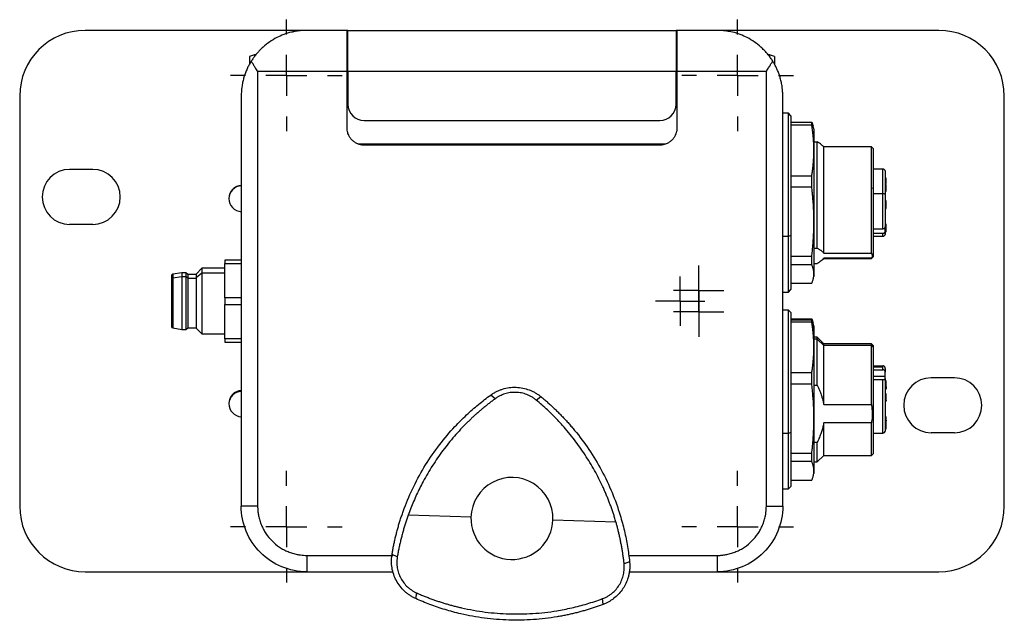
# Model space of a CAD drawing. Header units: inches. Extents: x 0.6 to 8.31, y 2.28 to 9.76.
# Tile 4 of 13: x 2.97 to 5.33, y 7.86 to 9.3. Entities that reach past the tile are written whole.
import ezdxf

# ---------------------------------------------------------------- set-up
doc = ezdxf.new("R2010")
doc.units = ezdxf.units.IN
doc.header["$MEASUREMENT"] = 0
doc.layers.add('SLD-0', color=179, linetype='Continuous')

# ---------------------------------------------------------------- blocks, each defined once
blk = doc.blocks.new('SW_CENTERMARKSYMBOL_0')
at = {"layer": 'SLD-0', "color": 0}
for p, q in [((0, 0.0492), (0, 0.0591)), ((0, 0), (0, 0.0492)), ((-0.0492, 0), (-0.0591, 0)), ((0, 0), (-0.0492, 0)), ((0, 0), (0, -0.0492)), ((0, 0), (0.0492, 0)), ((0.0492, 0), (0.0591, 0)), ((0, -0.0492), (0, -0.0591))]:
    blk.add_line(p, q, dxfattribs=at)
blk = doc.blocks.new('SW_CENTERMARKSYMBOL_1')
at = {"layer": 'SLD-0', "color": 0}
for p, q in [((0, 0.0492), (0, 0.0602)), ((0, 0), (0, 0.0492)), ((-0.0492, 0), (-0.0602, 0)), ((0, 0), (-0.0492, 0)), ((0, 0), (0, -0.0492)), ((0, 0), (0.0492, 0)), ((0.0492, 0), (0.0602, 0)), ((0, -0.0492), (0, -0.0602))]:
    blk.add_line(p, q, dxfattribs=at)
blk = doc.blocks.new('SW_CENTERMARKSYMBOL_2')
at = {"layer": 'SLD-0', "color": 0}
for p, q in [((0, 0.0492), (0, 0.0602)), ((0, 0), (0, 0.0492)), ((-0.0492, 0), (-0.0602, 0)), ((0, 0), (-0.0492, 0)), ((0, 0), (0, -0.0492)), ((0, 0), (0.0492, 0)), ((0.0492, 0), (0.0602, 0)), ((0, -0.0492), (0, -0.0602))]:
    blk.add_line(p, q, dxfattribs=at)
blk = doc.blocks.new('SW_CENTERMARKSYMBOL_3')
at = {"layer": 'SLD-0', "color": 0}
for p, q in [((0, 0.0984), (0, 0.1339)), ((0, 0), (0, 0.0492)), ((-0.0984, 0), (-0.1339, 0)), ((0, 0), (-0.0492, 0)), ((0, 0), (0, -0.0492)), ((0, 0), (0.0492, 0)), ((0.0984, 0), (0.1339, 0)), ((0, -0.0984), (0, -0.1339))]:
    blk.add_line(p, q, dxfattribs=at)
blk = doc.blocks.new('SW_CENTERMARKSYMBOL_4')
at = {"layer": 'SLD-0', "color": 0}
for p, q in [((0, 0.0984), (0, 0.1339)), ((0, 0), (0, 0.0492)), ((-0.0984, 0), (-0.1339, 0)), ((0, 0), (-0.0492, 0)), ((0, 0), (0, -0.0492)), ((0, 0), (0.0492, 0)), ((0.0984, 0), (0.1339, 0)), ((0, -0.0984), (0, -0.1339))]:
    blk.add_line(p, q, dxfattribs=at)
blk = doc.blocks.new('SW_CENTERMARKSYMBOL_5')
at = {"layer": 'SLD-0', "color": 0}
for p, q in [((0, 0.0984), (0, 0.1339)), ((0, 0), (0, 0.0492)), ((-0.0984, 0), (-0.1339, 0)), ((0, 0), (-0.0492, 0)), ((0, 0), (0, -0.0492)), ((0, 0), (0.0492, 0)), ((0.0984, 0), (0.1339, 0)), ((0, -0.0984), (0, -0.1339))]:
    blk.add_line(p, q, dxfattribs=at)
blk = doc.blocks.new('SW_CENTERMARKSYMBOL_6')
at = {"layer": 'SLD-0', "color": 0}
for p, q in [((0, 0.0984), (0, 0.1339)), ((0, 0), (0, 0.0492)), ((-0.0984, 0), (-0.1339, 0)), ((0, 0), (-0.0492, 0)), ((0, 0), (0, -0.0492)), ((0, 0), (0.0492, 0)), ((0.0984, 0), (0.1339, 0)), ((0, -0.0984), (0, -0.1339))]:
    blk.add_line(p, q, dxfattribs=at)

msp = doc.modelspace()

# ---------------------------------------------------------------- linework, layer by layer
at = {"color": 7, "linetype": 'Continuous', "lineweight": 25}
for p, q in [((3.6597, 9.274), (3.1294, 9.274)), ((3.7574, 9.274), (3.6609, 9.274)), ((3.7593, 9.274), (3.7586, 9.274)), ((3.7593, 9.274), (4.5467, 9.274)), ((3.7593, 9.1756), (3.7593, 9.274)), ((4.5467, 9.274), (4.5467, 9.1756)), ((4.5475, 9.274), (4.5467, 9.274)), ((4.6452, 9.274), (4.5487, 9.274)), ((5.1767, 9.274), (4.6464, 9.274)), ((3.5355, 9.215), (3.5231, 9.2116)), ((3.5382, 9.215), (3.5355, 9.215)), ((3.5355, 9.215), (3.5355, 9.2118)), ((3.7593, 9.215), (3.7574, 9.215)), ((4.5487, 9.215), (4.5467, 9.215)), ((4.7706, 9.215), (4.7679, 9.215)), ((4.783, 9.2116), (4.7706, 9.215)), ((4.7706, 9.215), (4.7706, 9.212)), ((3.5231, 9.2116), (3.5231, 9.1928)), ((4.783, 9.2116), (4.783, 9.1928)), ((3.7574, 9.1756), (3.5428, 9.1756)), ((3.5428, 9.1756), (3.5428, 8.1323)), ((3.7574, 9.0398), (3.7574, 9.1756)), ((3.7574, 9.1756), (3.7593, 9.1756)), ((4.5467, 9.1756), (3.7593, 9.1756)), ((3.7593, 9.1756), (3.7593, 9.0969)), ((4.5467, 9.1762), (4.5487, 9.1762)), ((4.5467, 9.0969), (4.5467, 9.1756)), ((4.5487, 9.1756), (4.5487, 9.0398)), ((4.7633, 9.1756), (4.5487, 9.1756)), ((4.7633, 8.1323), (4.7633, 9.1756)), ((3.7574, 9.1362), (3.7593, 9.1362)), ((4.5467, 9.1362), (4.5487, 9.1362)), ((2.9719, 9.1165), (2.9719, 8.1323)), ((3.5034, 9.1165), (3.5034, 8.1323)), ((4.8026, 8.1323), (4.8026, 9.1165)), ((5.3341, 8.1323), (5.3341, 9.1165)), ((4.8164, 9.0752), (4.8026, 9.0752)), ((4.8223, 9.0693), (4.8164, 9.0752)), ((4.8164, 8.7791), (4.8164, 9.0752)), ((3.7987, 9.0575), (4.5074, 9.0575)), ((4.8223, 9.0693), (4.8223, 8.7814)), ((4.8223, 9.054), (4.8722, 9.054)), ((4.8722, 9.0466), (4.8722, 9.054)), ((4.8722, 9.054), (4.8756, 9.044)), ((4.8722, 9.0466), (4.8223, 9.0466)), ((4.8774, 9.0378), (4.8758, 9.0441)), ((4.8774, 9.0378), (4.8774, 8.9859)), ((3.7839, 9.0014), (4.5222, 9.0014)), ((4.8774, 9.0063), (4.8853, 9.0063)), ((4.8853, 8.7515), (4.8853, 9.0063)), ((4.5074, 8.9984), (3.7987, 8.9984)), ((4.8774, 8.9859), (4.8774, 8.8148)), ((4.9011, 8.9945), (4.8981, 8.9974)), ((5.0152, 8.9945), (4.9011, 8.9945)), ((4.9011, 8.7392), (4.9011, 8.9945)), ((5.0192, 8.9906), (5.0152, 8.9945)), ((5.0152, 8.8953), (5.0152, 8.9945)), ((5.0192, 8.9906), (5.0192, 8.8943)), ((3.1473, 8.9404), (3.0918, 8.9404)), ((5.0428, 8.9413), (5.0192, 8.9413)), ((5.0428, 8.8815), (5.0428, 8.9413)), ((5.0487, 8.9354), (5.0487, 8.88)), ((4.8223, 8.9252), (4.8722, 8.9252)), ((4.8722, 8.8977), (4.8722, 8.9252)), ((5.0487, 8.9062), (5.0507, 8.9062)), ((4.8722, 8.8977), (4.8223, 8.8977)), ((5.0152, 8.7392), (5.0152, 8.8953)), ((5.0192, 8.8943), (5.0152, 8.8953)), ((5.0192, 8.8943), (5.0192, 8.7307)), ((5.0507, 8.9042), (5.0487, 8.9042)), ((5.0507, 8.9042), (5.0487, 8.9042)), ((5.0507, 8.9001), (5.0487, 8.9001)), ((5.0487, 8.8972), (5.0507, 8.8972)), ((5.0487, 8.8953), (5.0507, 8.8953)), ((5.0507, 8.8891), (5.0487, 8.8891)), ((5.0487, 8.8882), (5.0507, 8.8882)), ((5.0507, 8.8891), (5.0507, 8.8953)), ((5.0428, 8.8815), (5.0192, 8.8815)), ((5.0428, 8.7975), (5.0428, 8.8815)), ((5.0487, 8.88), (5.0487, 8.8026)), ((5.0507, 8.865), (5.0487, 8.865)), ((5.0507, 8.8533), (5.0487, 8.8533)), ((5.0487, 8.8464), (5.0507, 8.8464)), ((4.8774, 8.8148), (4.8774, 8.6895)), ((3.1473, 8.8085), (3.0918, 8.8085)), ((5.0192, 8.7975), (5.0428, 8.7975)), ((5.0507, 8.8093), (5.0487, 8.8093)), ((5.0487, 8.8045), (5.0505, 8.8052)), ((5.0487, 8.8001), (5.0487, 8.8026)), ((5.0487, 8.7923), (5.0487, 8.8001)), ((5.0507, 8.7956), (5.0487, 8.7956)), ((5.0487, 8.7923), (5.0487, 8.7858)), ((5.0507, 8.7904), (5.0487, 8.7904)), ((5.0507, 8.7956), (5.0507, 8.8052)), ((4.8164, 8.7791), (4.8026, 8.7791)), ((4.8223, 8.7814), (4.8164, 8.7791)), ((4.8164, 8.6461), (4.8164, 8.7791)), ((4.8223, 8.7814), (4.8223, 8.652)), ((5.0192, 8.7872), (5.0428, 8.7872)), ((5.0192, 8.7799), (5.0428, 8.7799)), ((5.0428, 8.7799), (5.0428, 8.7872)), ((4.8774, 8.7515), (4.8853, 8.7515)), ((3.5034, 8.7228), (3.4641, 8.7228)), ((3.4641, 8.7228), (3.4641, 8.7147)), ((4.8223, 8.7319), (4.8722, 8.7319)), ((4.8722, 8.7117), (4.8722, 8.7319)), ((4.8981, 8.7238), (4.9011, 8.7268)), ((4.9011, 8.7392), (5.0152, 8.7392)), ((5.0152, 8.7273), (4.9011, 8.7273)), ((4.9011, 8.7268), (4.9011, 8.7273)), ((4.9011, 8.7268), (5.0152, 8.7268)), ((5.0152, 8.7268), (5.0192, 8.7307)), ((5.0152, 8.7268), (5.0152, 8.7273)), ((3.4091, 8.7032), (3.3954, 8.6894)), ((3.4641, 8.7032), (3.4091, 8.7032)), ((3.4091, 8.7032), (3.4091, 8.6926)), ((3.4641, 8.7147), (3.5034, 8.7147)), ((3.4641, 8.6326), (3.4641, 8.7147)), ((4.8722, 8.7117), (4.8223, 8.7117)), ((4.8774, 8.715), (4.8853, 8.715)), ((3.3361, 8.6851), (3.3361, 8.6769)), ((3.3361, 8.6769), (3.3361, 8.5638)), ((3.3607, 8.6923), (3.3394, 8.6889)), ((3.3394, 8.6889), (3.3394, 8.6803)), ((3.3394, 8.6803), (3.3607, 8.6832)), ((3.3394, 8.6803), (3.3394, 8.5599)), ((3.3706, 8.6923), (3.3607, 8.6923)), ((3.3607, 8.6923), (3.3607, 8.6832)), ((3.3607, 8.6832), (3.3706, 8.6832)), ((3.3607, 8.6832), (3.3607, 8.5565)), ((3.3755, 8.6884), (3.3706, 8.6923)), ((3.3706, 8.6923), (3.3706, 8.6832)), ((3.3706, 8.6832), (3.3706, 8.5565)), ((3.3755, 8.6798), (3.3706, 8.6832)), ((3.3952, 8.6884), (3.3755, 8.6884)), ((3.3755, 8.6884), (3.3755, 8.6798)), ((3.3755, 8.6798), (3.3755, 8.5604)), ((3.3755, 8.6798), (3.3952, 8.6798)), ((3.3954, 8.6894), (3.3952, 8.6894)), ((3.3952, 8.6894), (3.3952, 8.6807)), ((3.3952, 8.6807), (3.3954, 8.6807)), ((3.3952, 8.6807), (3.3952, 8.5595)), ((3.3954, 8.6807), (3.4091, 8.6926)), ((3.3954, 8.6894), (3.3954, 8.6807)), ((3.3954, 8.6807), (3.3954, 8.5595)), ((3.4091, 8.6926), (3.4091, 8.5457)), ((3.4091, 8.6926), (3.4641, 8.6926)), ((4.8758, 8.6772), (4.8774, 8.6835)), ((4.8774, 8.6895), (4.8774, 8.6835)), ((4.8026, 8.6461), (4.8164, 8.6461)), ((4.8164, 8.6461), (4.8223, 8.652)), ((4.8223, 8.6673), (4.8722, 8.6673)), ((3.5034, 8.6326), (3.4641, 8.6326)), ((3.4641, 8.6326), (3.4641, 8.6163)), ((3.4641, 8.6163), (3.5034, 8.6163)), ((3.4641, 8.5341), (3.4641, 8.6163)), ((4.8164, 8.6028), (4.8026, 8.6028)), ((4.8223, 8.5969), (4.8164, 8.6028)), ((4.8164, 8.3067), (4.8164, 8.6028)), ((4.8223, 8.5969), (4.8223, 8.3089)), ((4.8223, 8.5815), (4.8722, 8.5815)), ((4.8722, 8.5783), (4.8223, 8.5783)), ((4.8722, 8.5783), (4.8722, 8.5815)), ((4.8722, 8.5815), (4.8756, 8.5716)), ((4.8722, 8.5741), (4.8722, 8.5783)), ((4.8774, 8.5593), (4.8722, 8.5783)), ((3.3394, 8.5599), (3.3607, 8.5565)), ((3.3607, 8.5565), (3.3706, 8.5565)), ((3.3706, 8.5565), (3.3755, 8.5604)), ((3.3755, 8.5604), (3.3952, 8.5604)), ((3.3952, 8.5595), (3.3954, 8.5595)), ((3.3954, 8.5595), (3.4091, 8.5457)), ((4.8722, 8.5741), (4.8223, 8.5741)), ((4.8774, 8.5654), (4.8758, 8.5716)), ((4.8774, 8.5654), (4.8774, 8.5593)), ((4.8774, 8.5593), (4.8774, 8.5135)), ((3.4091, 8.5457), (3.4641, 8.5457)), ((3.5034, 8.5341), (3.4641, 8.5341)), ((3.4641, 8.5341), (3.4641, 8.526)), ((4.8853, 8.5378), (4.8774, 8.5378)), ((4.8853, 8.5327), (4.8774, 8.5327)), ((4.9011, 8.5221), (4.8853, 8.5378)), ((4.8853, 8.5327), (4.8853, 8.5378)), ((4.8853, 8.4223), (4.8853, 8.5327)), ((4.9011, 8.5175), (4.8853, 8.5327)), ((3.4641, 8.526), (3.5034, 8.526)), ((4.8774, 8.5135), (4.8774, 8.3423)), ((5.0152, 8.5221), (4.9011, 8.5221)), ((4.9011, 8.5175), (4.9011, 8.5221)), ((4.9011, 8.3762), (4.9011, 8.5175)), ((5.0152, 8.5175), (4.9011, 8.5175)), ((5.0192, 8.5181), (5.0152, 8.5221)), ((5.0152, 8.5175), (5.0152, 8.5221)), ((5.0152, 8.3762), (5.0152, 8.5175)), ((5.0192, 8.5137), (5.0152, 8.5175)), ((5.0192, 8.5181), (5.0192, 8.5137)), ((5.0192, 8.5137), (5.0192, 8.2583)), ((5.0192, 8.4688), (5.0428, 8.4688)), ((5.0428, 8.4662), (5.0192, 8.4662)), ((5.0192, 8.4597), (5.0428, 8.4597)), ((5.0428, 8.4662), (5.0428, 8.4688)), ((5.0428, 8.4597), (5.0428, 8.4662)), ((5.0487, 8.463), (5.0487, 8.4538)), ((4.8223, 8.4528), (4.8722, 8.4528)), ((4.8722, 8.4252), (4.8722, 8.4528)), ((5.0192, 8.4445), (5.0487, 8.4445)), ((5.0192, 8.436), (5.0428, 8.436)), ((5.0428, 8.3075), (5.0428, 8.436)), ((5.0487, 8.4445), (5.0487, 8.4538)), ((5.0487, 8.4386), (5.0487, 8.4445)), ((5.0487, 8.4386), (5.0487, 8.3134)), ((5.0507, 8.4332), (5.0487, 8.4332)), ((5.2143, 8.4404), (5.1587, 8.4404)), ((4.8722, 8.4252), (4.8223, 8.4252)), ((4.8774, 8.4223), (4.8853, 8.4223)), ((5.0507, 8.4319), (5.0487, 8.4319)), ((5.0487, 8.4302), (5.0507, 8.4302)), ((5.0507, 8.4257), (5.0487, 8.4257)), ((5.0507, 8.4193), (5.0487, 8.4193)), ((5.0507, 8.4193), (5.0507, 8.4257)), ((5.0507, 8.4193), (5.0507, 8.4134)), ((4.1125, 8.39), (4.102, 8.399)), ((4.2111, 8.3869), (4.2221, 8.3953)), ((5.0507, 8.4019), (5.0487, 8.4019)), ((5.0507, 8.4005), (5.0487, 8.4005)), ((5.0487, 8.3986), (5.0507, 8.3986)), ((5.0507, 8.3861), (5.0487, 8.3861)), ((5.0507, 8.4005), (5.0507, 8.4019)), ((5.0507, 8.3861), (5.0507, 8.3986)), ((5.0507, 8.3861), (5.0507, 8.3846)), ((4.9011, 8.3762), (5.0152, 8.3762)), ((5.0487, 8.3854), (5.0507, 8.3854)), ((4.8774, 8.3423), (4.8774, 8.2171)), ((5.0507, 8.3464), (5.0487, 8.3464)), ((5.0152, 8.332), (4.9011, 8.332)), ((4.9011, 8.2543), (4.9011, 8.332)), ((5.0152, 8.2543), (5.0152, 8.332)), ((5.0507, 8.3372), (5.0487, 8.3372)), ((5.0507, 8.3367), (5.0487, 8.3367)), ((5.0507, 8.3364), (5.0487, 8.3364)), ((5.0507, 8.3264), (5.0487, 8.3264)), ((5.0507, 8.3249), (5.0487, 8.3249)), ((5.0507, 8.3219), (5.0487, 8.3219)), ((5.0487, 8.3179), (5.0507, 8.3179)), ((5.0507, 8.3264), (5.0507, 8.3364)), ((5.0507, 8.3219), (5.0507, 8.3249)), ((4.8164, 8.3067), (4.8026, 8.3067)), ((4.8223, 8.3089), (4.8164, 8.3067)), ((4.8164, 8.1736), (4.8164, 8.3067)), ((4.8223, 8.3089), (4.8223, 8.1795)), ((5.0192, 8.3075), (5.0428, 8.3075)), ((5.2143, 8.3085), (5.1587, 8.3085)), ((4.8774, 8.2858), (4.8853, 8.2858)), ((4.8853, 8.2386), (4.8853, 8.2858)), ((4.8223, 8.2595), (4.8722, 8.2595)), ((4.8722, 8.2393), (4.8722, 8.2595)), ((4.8853, 8.2386), (4.9011, 8.2543)), ((4.9011, 8.2543), (5.0152, 8.2543)), ((5.0152, 8.2543), (5.0192, 8.2583)), ((4.8722, 8.2393), (4.8223, 8.2393)), ((4.8774, 8.2386), (4.8853, 8.2386)), ((4.8758, 8.2047), (4.8774, 8.211)), ((4.8774, 8.2171), (4.8774, 8.211)), ((4.8026, 8.1736), (4.8164, 8.1736)), ((4.8164, 8.1736), (4.8223, 8.1795)), ((4.8223, 8.1949), (4.8722, 8.1949)), ((4.0547, 8.1058), (3.9039, 8.1104)), ((4.2514, 8.0997), (4.4021, 8.0951)), ((3.6609, 8.0142), (3.8671, 8.0142)), ((3.8779, 8.0109), (3.8652, 8.0163)), ((4.4328, 8.0142), (4.6452, 8.0142)), ((4.4351, 7.9988), (4.422, 7.9943)), ((3.1294, 7.9748), (3.6597, 7.9748)), ((3.6609, 7.9748), (3.8676, 7.9748)), ((4.4336, 7.9748), (4.6452, 7.9748)), ((4.6464, 7.9748), (5.1767, 7.9748)), ((3.922, 7.9105), (3.9246, 7.9241)), ((4.3719, 7.8967), (4.3701, 7.9104))]:
    msp.add_line(p, q, dxfattribs=at)
for centre, radius, start, end in [((3.1294, 9.1165), 0.1575, 90, 180), ((5.1767, 9.1165), 0.1575, 0, 90), ((3.7987, 9.0969), 0.0394, 180, 270), ((4.5074, 9.0969), 0.0394, 270, 0), ((3.0918, 8.8744), 0.0659, 90, 270), ((3.1473, 8.8744), 0.0659, 270, 90), ((5.0428, 8.9354), 0.00591, 0, 90), ((3.5055, 8.8705), 0.0316, 93.6952, 180), ((3.5049, 8.8701), 0.031, 92.7896, 179.212), ((3.5055, 8.8705), 0.0316, 180, 266.3048), ((5.0442, 8.8747), 0.00699, 49.6108, 101.3688), ((5.0428, 8.7858), 0.00591, 270, 0), ((3.34, 8.6851), 0.00392, 99.0903, 180), ((3.3397, 8.6767), 0.00358, 94.4634, 176.4238), ((3.34, 8.5638), 0.00392, 180, 260.9097), ((5.1587, 8.3744), 0.0659, 90, 270), ((5.2143, 8.3744), 0.0659, 270, 90), ((3.5055, 8.3784), 0.0316, 93.6952, 180), ((3.5043, 8.3773), 0.0304, 91.5681, 178.0711), ((3.5055, 8.3784), 0.0316, 180, 266.3048), ((5.0428, 8.3134), 0.00591, 270, 360), ((4.153, 8.1028), 0.0984, 358.2432, 178.2432), ((3.1294, 8.1323), 0.1575, 180, 270), ((5.1767, 8.1323), 0.1575, 270, 0), ((4.153, 8.1028), 0.0984, 178.2432, 358.2432)]:
    msp.add_arc(centre, radius, start, end, dxfattribs=at)
for points, knots in [([(3.6609, 9.274), (3.6591, 9.274), (3.6557, 9.274), (3.6507, 9.2737), (3.6461, 9.2733), (3.6417, 9.2729), (3.6376, 9.2723), (3.6339, 9.2717), (3.6305, 9.2711), (3.6273, 9.2704), (3.6189, 9.2685), (3.606, 9.2645), (3.5881, 9.2566), (3.5714, 9.2466), (3.5583, 9.2363), (3.5491, 9.2276), (3.543, 9.221), (3.5373, 9.2142), (3.5321, 9.2073), (3.529, 9.2025), (3.5275, 9.2002)], [0, 0, 0, 0, 0.036122, 0.07015, 0.102085, 0.131926, 0.159674, 0.185328, 0.20889, 0.230357, 0.249732, 0.383136, 0.499769, 0.631193, 0.749527, 0.803355, 0.85525, 0.905276, 0.9535, 1, 1, 1, 1]), ([(3.7574, 9.1756), (3.7574, 9.1885), (3.7574, 9.2014), (3.7574, 9.2252), (3.7574, 9.2361), (3.7574, 9.2543), (3.7574, 9.2616), (3.7574, 9.2715), (3.7574, 9.274), (3.7574, 9.274)], [0, 0, 0, 0, 0.25, 0.25, 0.5, 0.5, 0.75, 0.75, 1, 1, 1, 1]), ([(4.5487, 9.274), (4.5487, 9.274), (4.5487, 9.2715), (4.5487, 9.2616), (4.5487, 9.2543), (4.5487, 9.2361), (4.5487, 9.2252), (4.5487, 9.2014), (4.5487, 9.1885), (4.5487, 9.1756)], [0, 0, 0, 0, 0.25, 0.25, 0.5, 0.5, 0.75, 0.75, 1, 1, 1, 1]), ([(4.7786, 9.2002), (4.7778, 9.2015), (4.7761, 9.2041), (4.7734, 9.208), (4.7706, 9.2119), (4.7676, 9.2157), (4.7644, 9.2194), (4.7611, 9.2231), (4.7577, 9.2267), (4.7541, 9.2303), (4.7468, 9.2371), (4.7347, 9.2466), (4.718, 9.2566), (4.7001, 9.2645), (4.6859, 9.2689), (4.6744, 9.2713), (4.666, 9.2727), (4.6561, 9.2738), (4.649, 9.2739), (4.6452, 9.274)], [0, 0, 0, 0, 0.025629, 0.051778, 0.078463, 0.105696, 0.13349, 0.161857, 0.190808, 0.220354, 0.250504, 0.368831, 0.500258, 0.616884, 0.75029, 0.796822, 0.85395, 0.921677, 1, 1, 1, 1]), ([(3.5275, 9.2002), (3.5267, 9.1989), (3.5251, 9.1964), (3.5229, 9.1924), (3.5207, 9.1883), (3.5185, 9.1839), (3.5165, 9.1793), (3.5145, 9.1745), (3.5126, 9.1695), (3.5108, 9.1643), (3.5088, 9.1575), (3.5066, 9.1487), (3.5049, 9.1387), (3.5037, 9.1278), (3.5035, 9.1207), (3.5034, 9.1165)], [0, 0, 0, 0, 0.047057, 0.096244, 0.147571, 0.201048, 0.256682, 0.314482, 0.374454, 0.436603, 0.500934, 0.617704, 0.750145, 0.854014, 1, 1, 1, 1]), ([(3.5428, 9.1756), (3.5418, 9.1771), (3.54, 9.18), (3.5373, 9.1842), (3.5349, 9.1881), (3.5327, 9.1916), (3.5308, 9.1948), (3.529, 9.1976), (3.528, 9.1993), (3.5275, 9.2002)], [0, 0, 0, 0, 0.184839, 0.355683, 0.512532, 0.655388, 0.78425, 0.899121, 1, 1, 1, 1]), ([(4.7633, 9.1756), (4.7642, 9.1771), (4.7661, 9.18), (4.7687, 9.1843), (4.7712, 9.1881), (4.7733, 9.1916), (4.7753, 9.1948), (4.777, 9.1976), (4.7781, 9.1993), (4.7786, 9.2002)], [0, 0, 0, 0, 0.184815, 0.355642, 0.512481, 0.655334, 0.784203, 0.89909, 1, 1, 1, 1]), ([(4.8026, 9.1165), (4.8026, 9.1183), (4.8026, 9.1218), (4.8023, 9.1266), (4.802, 9.1309), (4.8016, 9.1346), (4.8009, 9.1406), (4.7995, 9.1487), (4.7969, 9.1589), (4.794, 9.1684), (4.7905, 9.1773), (4.7868, 9.1855), (4.7829, 9.1931), (4.78, 9.1979), (4.7786, 9.2002)], [0, 0, 0, 0, 0.06346, 0.120181, 0.170162, 0.213403, 0.249905, 0.382338, 0.49912, 0.613331, 0.720486, 0.820619, 0.913772, 1, 1, 1, 1]), ([(3.7987, 8.9984), (3.7978, 8.9984), (3.796, 8.9985), (3.7933, 8.9988), (3.7906, 8.9992), (3.788, 8.9998), (3.7854, 9.0006), (3.7812, 9.0022), (3.7756, 9.0052), (3.7693, 9.0104), (3.7641, 9.0166), (3.7607, 9.0231), (3.7587, 9.029), (3.7576, 9.0344), (3.7574, 9.038), (3.7574, 9.0398)], [0, 0, 0, 0, 0.0419793, 0.0836073, 0.1250632, 0.1665286, 0.2081848, 0.2502108, 0.3750532, 0.5000651, 0.6249075, 0.7499193, 0.8334843, 0.9163602, 1, 1, 1, 1]), ([(4.5487, 9.0398), (4.5487, 9.0389), (4.5487, 9.0371), (4.5484, 9.0344), (4.548, 9.0317), (4.5473, 9.0291), (4.5465, 9.0265), (4.545, 9.0223), (4.542, 9.0166), (4.5368, 9.0104), (4.5305, 9.0052), (4.5241, 9.0018), (4.5181, 8.9997), (4.5128, 8.9986), (4.5092, 8.9985), (4.5074, 8.9984)], [0, 0, 0, 0, 0.041979, 0.083607, 0.125063, 0.166529, 0.208185, 0.250211, 0.375053, 0.500065, 0.624908, 0.749919, 0.833484, 0.91636, 1, 1, 1, 1]), ([(4.8774, 8.9859), (4.8774, 8.9883), (4.8774, 8.9932), (4.8771, 9.0005), (4.8767, 9.0079), (4.8762, 9.0155), (4.8754, 9.0231), (4.8745, 9.0309), (4.8734, 9.0387), (4.8726, 9.0439), (4.8722, 9.0466)], [0, 0, 0, 0, 0.118957, 0.239585, 0.361913, 0.48597, 0.611782, 0.739374, 0.868772, 1, 1, 1, 1]), ([(4.8979, 8.9972), (4.897, 8.9982), (4.8941, 9.0014), (4.8889, 9.0043), (4.8853, 9.0063)], [0, 0, 0, 0, 0.326908, 1, 1, 1, 1]), ([(4.8722, 8.9252), (4.8727, 8.9283), (4.8736, 8.9342), (4.8748, 8.9432), (4.8758, 8.952), (4.8765, 8.9606), (4.877, 8.9692), (4.8774, 8.9776), (4.8774, 8.9832), (4.8774, 8.9859)], [0, 0, 0, 0, 0.149825, 0.297264, 0.442355, 0.585133, 0.725639, 0.863914, 1, 1, 1, 1]), ([(5.0507, 8.9062), (5.0507, 8.9085), (5.0507, 8.9123), (5.0507, 8.9167), (5.0507, 8.919), (5.0507, 8.9198), (5.0507, 8.92)], [0, 0, 0, 0, 0.497572, 0.819982, 0.961842, 1, 1, 1, 1]), ([(4.8774, 8.8148), (4.8774, 8.8181), (4.8774, 8.8247), (4.8771, 8.8347), (4.8767, 8.8449), (4.8762, 8.8552), (4.8754, 8.8656), (4.8745, 8.8762), (4.8734, 8.8869), (4.8726, 8.8941), (4.8722, 8.8977)], [0, 0, 0, 0, 0.118957, 0.239585, 0.361913, 0.48597, 0.611782, 0.739374, 0.868772, 1, 1, 1, 1]), ([(5.0507, 8.9001), (5.0507, 8.9007), (5.0507, 8.9015), (5.0507, 8.9025), (5.0507, 8.9031), (5.0507, 8.9035), (5.0507, 8.9037), (5.0507, 8.9039), (5.0507, 8.904), (5.0507, 8.9041), (5.0507, 8.9042), (5.0507, 8.9042), (5.0507, 8.9042)], [0, 0, 0, 0, 0.393421, 0.54798, 0.679221, 0.720981, 0.763508, 0.81048, 0.864676, 0.918871, 0.965843, 1, 1, 1, 1]), ([(5.0507, 8.8972), (5.0507, 8.8972), (5.0507, 8.8972), (5.0507, 8.8973), (5.0507, 8.8975), (5.0507, 8.8978), (5.0507, 8.898), (5.0507, 8.8983), (5.0507, 8.8986), (5.0507, 8.8989), (5.0507, 8.8992), (5.0507, 8.8995), (5.0507, 8.8999), (5.0507, 8.9001)], [0, 0, 0, 0, 0.038322, 0.090374, 0.147688, 0.21431, 0.280932, 0.338247, 0.390298, 0.464755, 0.553317, 0.713555, 1, 1, 1, 1]), ([(5.0507, 8.8953), (5.0507, 8.8953), (5.0507, 8.8953), (5.0507, 8.8954), (5.0507, 8.8957), (5.0507, 8.8963), (5.0507, 8.8967), (5.0507, 8.897)], [0, 0, 0, 0, 0.019874, 0.119019, 0.330245, 0.589017, 1, 1, 1, 1]), ([(5.0507, 8.8883), (5.0507, 8.8883), (5.0507, 8.8882), (5.0507, 8.8883), (5.0507, 8.8885), (5.0507, 8.8888), (5.0507, 8.889), (5.0507, 8.8891)], [0, 0, 0, 0, 0.076286, 0.334038, 0.524287, 0.743582, 1, 1, 1, 1]), ([(5.0507, 8.8533), (5.0507, 8.8535), (5.0507, 8.8541), (5.0507, 8.8557), (5.0507, 8.8563), (5.0507, 8.8576), (5.0507, 8.8582), (5.0507, 8.8594), (5.0507, 8.8601), (5.0507, 8.8614), (5.0507, 8.862), (5.0507, 8.8631), (5.0507, 8.8636), (5.0507, 8.8644), (5.0507, 8.8647), (5.0507, 8.865)], [0, 0, 0, 0, 0.25, 0.25, 0.375, 0.375, 0.5, 0.5, 0.625, 0.625, 0.75, 0.75, 0.875, 0.875, 1, 1, 1, 1]), ([(5.0507, 8.8466), (5.0507, 8.8466), (5.0507, 8.8465), (5.0507, 8.8474), (5.0507, 8.8491), (5.0507, 8.8513), (5.0507, 8.8526), (5.0507, 8.8533)], [0, 0, 0, 0, 0.117113, 0.340062, 0.564416, 0.779805, 1, 1, 1, 1]), ([(4.8722, 8.7319), (4.8727, 8.736), (4.8736, 8.7442), (4.8748, 8.7564), (4.8758, 8.7684), (4.8765, 8.7803), (4.877, 8.7919), (4.8774, 8.8034), (4.8774, 8.811), (4.8774, 8.8148)], [0, 0, 0, 0, 0.149825, 0.297264, 0.442355, 0.585133, 0.725639, 0.863914, 1, 1, 1, 1]), ([(5.0487, 8.8026), (5.0487, 8.8022), (5.0487, 8.8016), (5.0483, 8.8006), (5.0478, 8.7997), (5.0468, 8.7987), (5.0452, 8.7977), (5.0436, 8.7975), (5.0428, 8.7975)], [0, 0, 0, 0, 0.1260856, 0.2483087, 0.371554, 0.5005903, 0.7483028, 1, 1, 1, 1]), ([(5.0428, 8.7872), (5.0432, 8.7872), (5.044, 8.7872), (5.0451, 8.7875), (5.0461, 8.788), (5.0473, 8.7889), (5.0485, 8.7903), (5.0486, 8.7916), (5.0487, 8.7923)], [0, 0, 0, 0, 0.125906, 0.247983, 0.371311, 0.500822, 0.747984, 1, 1, 1, 1]), ([(5.0507, 8.8053), (5.0507, 8.8053), (5.0507, 8.8055), (5.0507, 8.8057), (5.0507, 8.806), (5.0507, 8.8063), (5.0507, 8.807), (5.0507, 8.808), (5.0507, 8.8088), (5.0507, 8.8093)], [0, 0, 0, 0, 0.006317, 0.0554, 0.113568, 0.181738, 0.342881, 0.630636, 1, 1, 1, 1]), ([(5.0507, 8.7904), (5.0507, 8.7907), (5.0507, 8.7913), (5.0507, 8.7931), (5.0507, 8.7943), (5.0507, 8.7956)], [0, 0, 0, 0, 0.5, 0.5, 1, 1, 1, 1]), ([(4.8853, 8.7515), (4.8862, 8.751), (4.888, 8.75), (4.8905, 8.7485), (4.8928, 8.747), (4.8951, 8.7453), (4.8974, 8.7434), (4.8995, 8.7413), (4.9006, 8.7399), (4.9011, 8.7392)], [0, 0, 0, 0, 0.128975, 0.2552436, 0.3791014, 0.5008737, 0.6710607, 0.8369797, 1, 1, 1, 1]), ([(4.9011, 8.7273), (4.9008, 8.7269), (4.9002, 8.7261), (4.8991, 8.7248), (4.8979, 8.7235), (4.8964, 8.7223), (4.8941, 8.7204), (4.8906, 8.718), (4.8871, 8.716), (4.8853, 8.715)], [0, 0, 0, 0, 0.097645, 0.196059, 0.295551, 0.396418, 0.498934, 0.744394, 1, 1, 1, 1]), ([(5.0152, 8.7392), (5.0155, 8.7388), (5.016, 8.738), (5.0165, 8.7368), (5.0169, 8.7356), (5.0171, 8.7344), (5.0172, 8.733), (5.0171, 8.7312), (5.0164, 8.7293), (5.0156, 8.728), (5.0152, 8.7273)], [0, 0, 0, 0, 0.1006729, 0.2007237, 0.3004922, 0.4003247, 0.5005718, 0.6669561, 0.8329011, 1, 1, 1, 1]), ([(4.8774, 8.6895), (4.8774, 8.6904), (4.8774, 8.6922), (4.8771, 8.6949), (4.8767, 8.6976), (4.8762, 8.7003), (4.8754, 8.7031), (4.8745, 8.706), (4.8734, 8.7088), (4.8726, 8.7107), (4.8722, 8.7117)], [0, 0, 0, 0, 0.118957, 0.239585, 0.361913, 0.48597, 0.611782, 0.739374, 0.868772, 1, 1, 1, 1]), ([(4.8722, 8.6673), (4.8727, 8.6684), (4.8736, 8.6706), (4.8748, 8.6739), (4.8758, 8.6771), (4.8765, 8.6803), (4.877, 8.6834), (4.8774, 8.6865), (4.8774, 8.6885), (4.8774, 8.6895)], [0, 0, 0, 0, 0.149825, 0.297264, 0.442355, 0.585133, 0.725639, 0.863914, 1, 1, 1, 1]), ([(4.8774, 8.5135), (4.8774, 8.5159), (4.8774, 8.5207), (4.8771, 8.5281), (4.8767, 8.5355), (4.8762, 8.543), (4.8754, 8.5507), (4.8745, 8.5584), (4.8734, 8.5662), (4.8726, 8.5715), (4.8722, 8.5741)], [0, 0, 0, 0, 0.118957, 0.239585, 0.361913, 0.48597, 0.611782, 0.739374, 0.868772, 1, 1, 1, 1]), ([(4.8722, 8.4528), (4.8727, 8.4558), (4.8736, 8.4618), (4.8748, 8.4707), (4.8758, 8.4795), (4.8765, 8.4882), (4.877, 8.4967), (4.8774, 8.5051), (4.8774, 8.5107), (4.8774, 8.5135)], [0, 0, 0, 0, 0.149825, 0.297264, 0.442355, 0.585133, 0.725639, 0.863914, 1, 1, 1, 1]), ([(5.0487, 8.463), (5.0487, 8.4633), (5.0487, 8.464), (5.0484, 8.465), (5.048, 8.4658), (5.0475, 8.4665), (5.0467, 8.4675), (5.0451, 8.4686), (5.0436, 8.4688), (5.0428, 8.4688)], [0, 0, 0, 0, 0.116072, 0.224259, 0.324545, 0.416926, 0.501413, 0.755413, 1, 1, 1, 1]), ([(5.0487, 8.4538), (5.0487, 8.4542), (5.0487, 8.4549), (5.0483, 8.456), (5.0478, 8.457), (5.0471, 8.4579), (5.0462, 8.4587), (5.0451, 8.4592), (5.044, 8.4596), (5.0432, 8.4596), (5.0428, 8.4597)], [0, 0, 0, 0, 0.1262866, 0.2486267, 0.3716966, 0.500093, 0.6212724, 0.7469751, 0.8732603, 1, 1, 1, 1]), ([(5.0428, 8.436), (5.0431, 8.436), (5.0436, 8.436), (5.0443, 8.4361), (5.045, 8.4362), (5.0459, 8.4363), (5.0468, 8.4366), (5.0478, 8.4371), (5.0486, 8.4377), (5.0487, 8.4383), (5.0487, 8.4386)], [0, 0, 0, 0, 0.058258, 0.117963, 0.181386, 0.250431, 0.364408, 0.500948, 0.733597, 1, 1, 1, 1]), ([(5.0507, 8.4319), (5.0507, 8.4323), (5.0507, 8.433), (5.0507, 8.4334), (5.0507, 8.4332), (5.0507, 8.4331)], [0, 0, 0, 0, 0.5129325, 0.9446844, 1, 1, 1, 1]), ([(4.102, 8.399), (4.1032, 8.3998), (4.1054, 8.4014), (4.1089, 8.4036), (4.1125, 8.4056), (4.116, 8.4074), (4.1196, 8.4091), (4.1233, 8.4107), (4.1269, 8.412), (4.1345, 8.4145), (4.1464, 8.4172), (4.1627, 8.418), (4.1789, 8.4162), (4.1918, 8.4125), (4.2017, 8.4083), (4.2087, 8.4047), (4.2156, 8.4004), (4.2199, 8.397), (4.2221, 8.3953)], [0, 0, 0, 0, 0.0325711, 0.064728, 0.0964736, 0.1278111, 0.1587434, 0.189274, 0.2194063, 0.2491437, 0.3755386, 0.4998494, 0.6240398, 0.7503442, 0.8103245, 0.8719095, 0.9351263, 1, 1, 1, 1]), ([(4.8774, 8.3423), (4.8774, 8.3456), (4.8774, 8.3523), (4.8771, 8.3623), (4.8767, 8.3724), (4.8762, 8.3827), (4.8754, 8.3932), (4.8745, 8.4037), (4.8734, 8.4144), (4.8726, 8.4216), (4.8722, 8.4252)], [0, 0, 0, 0, 0.118957, 0.239585, 0.361913, 0.48597, 0.611782, 0.739374, 0.868772, 1, 1, 1, 1]), ([(4.8853, 8.4223), (4.8862, 8.4204), (4.888, 8.4166), (4.8905, 8.4109), (4.8928, 8.4053), (4.8951, 8.399), (4.8974, 8.3919), (4.8995, 8.384), (4.9006, 8.3788), (4.9011, 8.3762)], [0, 0, 0, 0, 0.128975, 0.255244, 0.379101, 0.500874, 0.671061, 0.83698, 1, 1, 1, 1]), ([(5.0507, 8.4302), (5.0507, 8.4302), (5.0507, 8.4302), (5.0507, 8.4304), (5.0507, 8.4306), (5.0507, 8.4309), (5.0507, 8.4313), (5.0507, 8.4317), (5.0507, 8.4318), (5.0507, 8.4319)], [0, 0, 0, 0, 0.072049, 0.245005, 0.395597, 0.526377, 0.662085, 0.825599, 1, 1, 1, 1]), ([(5.0507, 8.4257), (5.0507, 8.4259), (5.0507, 8.4264), (5.0507, 8.4275), (5.0507, 8.4287), (5.0507, 8.4297), (5.0507, 8.43), (5.0507, 8.4302)], [0, 0, 0, 0, 0.243487, 0.471815, 0.690039, 0.91644, 1, 1, 1, 1]), ([(3.8652, 8.0163), (3.8657, 8.0196), (3.8668, 8.0262), (3.8688, 8.0361), (3.8708, 8.0461), (3.8731, 8.0561), (3.8756, 8.0661), (3.8782, 8.0762), (3.8811, 8.0864), (3.8842, 8.0965), (3.8875, 8.1067), (3.891, 8.1169), (3.8999, 8.1416), (3.9167, 8.1805), (3.9449, 8.2317), (3.9782, 8.2798), (4.0075, 8.3144), (4.0299, 8.3376), (4.0439, 8.3512), (4.0581, 8.3641), (4.0726, 8.3764), (4.0872, 8.3881), (4.0971, 8.3954), (4.102, 8.399)], [0, 0, 0, 0, 0.022031, 0.044198, 0.066503, 0.088951, 0.111542, 0.134281, 0.15717, 0.180212, 0.203409, 0.226764, 0.250279, 0.373611, 0.500157, 0.626841, 0.750304, 0.793188, 0.835543, 0.877385, 0.91873, 0.959596, 1, 1, 1, 1]), ([(4.1125, 8.39), (4.1101, 8.3882), (4.1052, 8.3846), (4.098, 8.3791), (4.091, 8.3735), (4.0841, 8.3679), (4.0773, 8.3622), (4.0707, 8.3564), (4.0642, 8.3506), (4.0578, 8.3448), (4.0516, 8.3388), (4.0368, 8.3244), (4.0147, 8.3008), (3.9915, 8.272), (3.9744, 8.2481), (3.9622, 8.2296), (3.9506, 8.2108), (3.9406, 8.1928), (3.9318, 8.1758), (3.9241, 8.16), (3.917, 8.1438), (3.9101, 8.1273), (3.906, 8.1161), (3.9039, 8.1104)], [0, 0, 0, 0, 0.026234, 0.052207, 0.077928, 0.103405, 0.128648, 0.153668, 0.178476, 0.203086, 0.22751, 0.251763, 0.378067, 0.501353, 0.563738, 0.625934, 0.687958, 0.75007, 0.799474, 0.848927, 0.898678, 0.948963, 1, 1, 1, 1]), ([(4.2111, 8.3869), (4.2101, 8.3877), (4.2081, 8.3893), (4.2051, 8.3915), (4.2019, 8.3936), (4.1986, 8.3955), (4.1953, 8.3972), (4.1919, 8.3988), (4.1855, 8.4014), (4.1757, 8.4043), (4.1623, 8.4058), (4.1489, 8.4051), (4.138, 8.4026), (4.1297, 8.3996), (4.1237, 8.3969), (4.1179, 8.3937), (4.1143, 8.3912), (4.1125, 8.39)], [0, 0, 0, 0, 0.036382, 0.0725, 0.108393, 0.1441, 0.17966, 0.215114, 0.250499, 0.375791, 0.500202, 0.624706, 0.750116, 0.811929, 0.874042, 0.936662, 1, 1, 1, 1]), ([(4.4021, 8.0951), (4.4012, 8.0983), (4.3993, 8.1048), (4.3963, 8.1143), (4.3931, 8.1237), (4.3898, 8.133), (4.3863, 8.1422), (4.3828, 8.1514), (4.379, 8.1604), (4.3752, 8.1694), (4.3695, 8.1821), (4.3616, 8.1983), (4.3513, 8.2178), (4.3402, 8.2369), (4.3246, 8.2618), (4.3031, 8.2921), (4.2806, 8.3193), (4.2628, 8.3387), (4.2506, 8.3511), (4.238, 8.3633), (4.2248, 8.3754), (4.2157, 8.3831), (4.2111, 8.3869)], [0, 0, 0, 0, 0.028495, 0.05673, 0.084741, 0.112563, 0.140238, 0.167803, 0.195303, 0.22278, 0.250279, 0.312364, 0.374408, 0.436414, 0.498585, 0.622271, 0.749022, 0.797554, 0.846822, 0.896929, 0.947963, 1, 1, 1, 1]), ([(4.2221, 8.3953), (4.2247, 8.3932), (4.2298, 8.3889), (4.2375, 8.3823), (4.2451, 8.3755), (4.2526, 8.3685), (4.2601, 8.3614), (4.2675, 8.354), (4.2748, 8.3464), (4.2821, 8.3387), (4.2893, 8.3308), (4.2963, 8.3226), (4.3132, 8.3025), (4.3386, 8.2686), (4.3687, 8.2185), (4.3938, 8.1657), (4.4091, 8.123), (4.418, 8.092), (4.4228, 8.0731), (4.4268, 8.0543), (4.4302, 8.0356), (4.433, 8.0171), (4.4344, 8.0049), (4.4351, 7.9988)], [0, 0, 0, 0, 0.022031, 0.044198, 0.066503, 0.088951, 0.111542, 0.134281, 0.15717, 0.180212, 0.203409, 0.226764, 0.250279, 0.373611, 0.500157, 0.626841, 0.750304, 0.793188, 0.835543, 0.877385, 0.91873, 0.959596, 1, 1, 1, 1]), ([(5.0507, 8.3986), (5.0507, 8.3986), (5.0507, 8.3987), (5.0507, 8.3989), (5.0507, 8.3992), (5.0507, 8.3996), (5.0507, 8.4), (5.0507, 8.4003), (5.0507, 8.4004), (5.0507, 8.4005)], [0, 0, 0, 0, 0.124684, 0.272857, 0.398409, 0.523911, 0.672319, 0.837856, 1, 1, 1, 1]), ([(5.0152, 8.3762), (5.0155, 8.3747), (5.016, 8.3718), (5.0165, 8.3674), (5.0169, 8.3629), (5.0171, 8.3585), (5.0172, 8.3531), (5.0171, 8.3467), (5.0164, 8.3393), (5.0156, 8.3344), (5.0152, 8.332)], [0, 0, 0, 0, 0.100449, 0.20028, 0.29983, 0.399444, 0.49947, 0.666222, 0.83253, 1, 1, 1, 1]), ([(4.8722, 8.2595), (4.8727, 8.2636), (4.8736, 8.2718), (4.8748, 8.284), (4.8758, 8.296), (4.8765, 8.3078), (4.877, 8.3195), (4.8774, 8.331), (4.8774, 8.3386), (4.8774, 8.3423)], [0, 0, 0, 0, 0.149825, 0.297264, 0.442355, 0.585133, 0.725639, 0.863914, 1, 1, 1, 1]), ([(5.0507, 8.3372), (5.0507, 8.3373), (5.0507, 8.3375), (5.0507, 8.3382), (5.0507, 8.3391), (5.0507, 8.34), (5.0507, 8.341), (5.0507, 8.3422), (5.0507, 8.3431), (5.0507, 8.344), (5.0507, 8.3445), (5.0507, 8.3449), (5.0507, 8.3451), (5.0507, 8.3454), (5.0507, 8.3457), (5.0507, 8.346), (5.0507, 8.3463), (5.0507, 8.3465), (5.0507, 8.3465), (5.0507, 8.3465), (5.0507, 8.3464)], [0, 0, 0, 0, 0.067772, 0.134627, 0.20511, 0.272318, 0.341877, 0.41038, 0.549312, 0.713017, 0.794475, 0.817604, 0.837672, 0.857167, 0.878773, 0.904324, 0.928261, 0.948748, 0.973142, 1, 1, 1, 1]), ([(5.0507, 8.3367), (5.0507, 8.3368), (5.0507, 8.3369), (5.0507, 8.3372), (5.0507, 8.3375), (5.0507, 8.3379), (5.0507, 8.3382), (5.0507, 8.3385), (5.0507, 8.3387), (5.0507, 8.3387), (5.0507, 8.3386), (5.0507, 8.338), (5.0507, 8.3374), (5.0507, 8.3371), (5.0507, 8.3372), (5.0507, 8.3372)], [0, 0, 0, 0, 0.083747, 0.123175, 0.159716, 0.199106, 0.246031, 0.292206, 0.331151, 0.367714, 0.407624, 0.597406, 0.748426, 0.873409, 1, 1, 1, 1]), ([(4.9011, 8.332), (4.9008, 8.3304), (4.9002, 8.3273), (4.8991, 8.3226), (4.8979, 8.3179), (4.8964, 8.3132), (4.8941, 8.3062), (4.8906, 8.297), (4.8871, 8.2896), (4.8853, 8.2858)], [0, 0, 0, 0, 0.097645, 0.196059, 0.295551, 0.396418, 0.498934, 0.744394, 1, 1, 1, 1]), ([(5.0507, 8.3364), (5.0507, 8.3365), (5.0507, 8.3367), (5.0507, 8.3367), (5.0507, 8.3367)], [0, 0, 0, 0, 0.557054, 1, 1, 1, 1]), ([(5.0507, 8.3249), (5.0507, 8.3251), (5.0507, 8.3254), (5.0507, 8.3259), (5.0507, 8.3262), (5.0507, 8.3263), (5.0507, 8.3264)], [0, 0, 0, 0, 0.5, 0.75, 0.75, 1, 1, 1, 1]), ([(5.0507, 8.3179), (5.0507, 8.3179), (5.0507, 8.3178), (5.0507, 8.3179), (5.0507, 8.318), (5.0507, 8.3182), (5.0507, 8.3184), (5.0507, 8.3186), (5.0507, 8.3189), (5.0507, 8.3193), (5.0507, 8.3198), (5.0507, 8.3207), (5.0507, 8.3215), (5.0507, 8.3219)], [0, 0, 0, 0, 0.034124, 0.081051, 0.135194, 0.189337, 0.236264, 0.278751, 0.32047, 0.409353, 0.518242, 0.691181, 1, 1, 1, 1]), ([(4.8774, 8.2171), (4.8774, 8.2179), (4.8774, 8.2197), (4.8771, 8.2224), (4.8767, 8.2251), (4.8762, 8.2279), (4.8754, 8.2307), (4.8745, 8.2335), (4.8734, 8.2364), (4.8726, 8.2383), (4.8722, 8.2393)], [0, 0, 0, 0, 0.118957, 0.239585, 0.361913, 0.48597, 0.611782, 0.739374, 0.868772, 1, 1, 1, 1]), ([(4.8722, 8.1949), (4.8727, 8.196), (4.8736, 8.1981), (4.8748, 8.2014), (4.8758, 8.2046), (4.8765, 8.2078), (4.877, 8.2109), (4.8774, 8.214), (4.8774, 8.2161), (4.8774, 8.2171)], [0, 0, 0, 0, 0.1498245, 0.2972642, 0.4423546, 0.5851331, 0.7256391, 0.8639137, 1, 1, 1, 1]), ([(3.5428, 8.1323), (3.5377, 8.1323), (3.5325, 8.1323), (3.523, 8.1323), (3.5186, 8.1323), (3.5113, 8.1323), (3.5084, 8.1323), (3.5045, 8.1323), (3.5034, 8.1323), (3.5034, 8.1323)], [0, 0, 0, 0, 0.25, 0.25, 0.5, 0.5, 0.75, 0.75, 1, 1, 1, 1]), ([(3.6609, 7.9748), (3.6403, 7.9748), (3.6197, 7.9789), (3.5816, 7.9947), (3.5641, 8.0064), (3.535, 8.0355), (3.5233, 8.053), (3.5075, 8.0911), (3.5034, 8.1117), (3.5034, 8.1323)], [0, 0, 0, 0, 0.25, 0.25, 0.5, 0.5, 0.75, 0.75, 1, 1, 1, 1]), ([(3.5428, 8.1323), (3.5428, 8.1307), (3.5429, 8.1276), (3.5431, 8.123), (3.5436, 8.1184), (3.5442, 8.1138), (3.5455, 8.107), (3.5477, 8.0979), (3.5516, 8.087), (3.5566, 8.0765), (3.5645, 8.0633), (3.5769, 8.0482), (3.5919, 8.0359), (3.6051, 8.028), (3.6156, 8.023), (3.6266, 8.0191), (3.6366, 8.0166), (3.6455, 8.0151), (3.6532, 8.0143), (3.6583, 8.0142), (3.6609, 8.0142)], [0, 0, 0, 0, 0.025044, 0.050034, 0.075009, 0.100009, 0.125071, 0.187556, 0.2501, 0.312585, 0.375129, 0.500007, 0.624885, 0.68737, 0.749914, 0.812399, 0.874943, 0.916645, 0.958271, 1, 1, 1, 1]), ([(4.6452, 8.0142), (4.6467, 8.0142), (4.6498, 8.0142), (4.6544, 8.0145), (4.659, 8.015), (4.6636, 8.0156), (4.6705, 8.0168), (4.6795, 8.0191), (4.6904, 8.023), (4.7009, 8.028), (4.7142, 8.0359), (4.7292, 8.0482), (4.7415, 8.0633), (4.7495, 8.0765), (4.7545, 8.087), (4.7584, 8.0979), (4.7609, 8.108), (4.7623, 8.1169), (4.7631, 8.1246), (4.7632, 8.1297), (4.7633, 8.1323)], [0, 0, 0, 0, 0.025044, 0.050034, 0.075009, 0.100009, 0.125071, 0.187556, 0.2501, 0.312585, 0.375129, 0.500007, 0.624885, 0.68737, 0.749914, 0.812399, 0.874943, 0.916645, 0.958271, 1, 1, 1, 1]), ([(4.8026, 8.1323), (4.8026, 8.1117), (4.7985, 8.0911), (4.7828, 8.053), (4.7711, 8.0355), (4.7419, 8.0064), (4.7245, 7.9947), (4.6864, 7.9789), (4.6658, 7.9748), (4.6452, 7.9748)], [0, 0, 0, 0, 0.25, 0.25, 0.5, 0.5, 0.75, 0.75, 1, 1, 1, 1]), ([(4.7633, 8.1323), (4.7684, 8.1323), (4.7736, 8.1323), (4.7831, 8.1323), (4.7875, 8.1323), (4.7948, 8.1323), (4.7977, 8.1323), (4.8016, 8.1323), (4.8026, 8.1323), (4.8026, 8.1323)], [0, 0, 0, 0, 0.25, 0.25, 0.5, 0.5, 0.75, 0.75, 1, 1, 1, 1]), ([(3.9039, 8.1104), (3.9028, 8.1073), (3.9006, 8.101), (3.8975, 8.0915), (3.8945, 8.0818), (3.8917, 8.0721), (3.889, 8.0622), (3.8864, 8.0522), (3.884, 8.0421), (3.8818, 8.0318), (3.8797, 8.0214), (3.8785, 8.0145), (3.8779, 8.0109)], [0, 0, 0, 0, 0.095949, 0.192595, 0.290024, 0.388316, 0.487547, 0.587786, 0.689095, 0.791534, 0.895153, 1, 1, 1, 1]), ([(4.422, 7.9943), (4.4217, 7.9975), (4.421, 8.0039), (4.4197, 8.0134), (4.4183, 8.0229), (4.4167, 8.0322), (4.415, 8.0415), (4.4132, 8.0507), (4.4112, 8.0597), (4.4092, 8.0687), (4.407, 8.0776), (4.4046, 8.0864), (4.403, 8.0922), (4.4021, 8.0951)], [0, 0, 0, 0, 0.095352, 0.189688, 0.283045, 0.37546, 0.466975, 0.557636, 0.647492, 0.736597, 0.825008, 0.912787, 1, 1, 1, 1]), ([(3.6609, 8.0142), (3.6609, 8.009), (3.6609, 8.0039), (3.6609, 7.9944), (3.6609, 7.99), (3.6609, 7.9827), (3.6609, 7.9798), (3.6609, 7.9758), (3.6609, 7.9748), (3.6609, 7.9748)], [0, 0, 0, 0, 0.25, 0.25, 0.5, 0.5, 0.75, 0.75, 1, 1, 1, 1]), ([(3.922, 7.9105), (3.9207, 7.9111), (3.9182, 7.9122), (3.9146, 7.9142), (3.9111, 7.9162), (3.9077, 7.9184), (3.9044, 7.9206), (3.9013, 7.923), (3.8983, 7.9255), (3.8923, 7.9308), (3.8841, 7.9398), (3.8752, 7.9535), (3.8687, 7.9684), (3.8654, 7.9815), (3.8641, 7.9921), (3.8638, 8), (3.864, 8.0081), (3.8648, 8.0136), (3.8652, 8.0163)], [0, 0, 0, 0, 0.032571, 0.064728, 0.096474, 0.127811, 0.158743, 0.189274, 0.219406, 0.249144, 0.375539, 0.499849, 0.62404, 0.750344, 0.810324, 0.87191, 0.935126, 1, 1, 1, 1]), ([(3.8779, 8.0109), (3.8777, 8.0097), (3.8773, 8.0072), (3.877, 8.0034), (3.8768, 7.9997), (3.8767, 7.9959), (3.8769, 7.9921), (3.8772, 7.9884), (3.8782, 7.9815), (3.8806, 7.9716), (3.886, 7.9593), (3.8933, 7.948), (3.9009, 7.9398), (3.9076, 7.9341), (3.9129, 7.9303), (3.9186, 7.9269), (3.9226, 7.925), (3.9246, 7.9241)], [0, 0, 0, 0, 0.036382, 0.0725, 0.108393, 0.1441, 0.17966, 0.215114, 0.250499, 0.375791, 0.500202, 0.624706, 0.750116, 0.811929, 0.874042, 0.936662, 1, 1, 1, 1]), ([(4.6452, 8.0142), (4.6452, 8.009), (4.6452, 8.0039), (4.6452, 7.9944), (4.6452, 7.99), (4.6452, 7.9827), (4.6452, 7.9798), (4.6452, 7.9758), (4.6452, 7.9748), (4.6452, 7.9748)], [0, 0, 0, 0, 0.25, 0.25, 0.5, 0.5, 0.75, 0.75, 1, 1, 1, 1]), ([(4.3701, 7.9104), (4.3713, 7.9108), (4.3737, 7.9118), (4.3771, 7.9133), (4.3805, 7.915), (4.3837, 7.9169), (4.3869, 7.9189), (4.39, 7.9211), (4.3955, 7.9254), (4.4028, 7.9324), (4.4108, 7.9432), (4.4169, 7.9552), (4.4202, 7.9658), (4.4218, 7.9745), (4.4225, 7.9811), (4.4226, 7.9877), (4.4222, 7.9921), (4.422, 7.9943)], [0, 0, 0, 0, 0.036382, 0.0725, 0.108393, 0.1441, 0.17966, 0.215114, 0.250499, 0.375791, 0.500202, 0.624706, 0.750116, 0.811929, 0.874042, 0.936662, 1, 1, 1, 1]), ([(4.4355, 7.9858), (4.4355, 7.9844), (4.4354, 7.9816), (4.4349, 7.9774), (4.4344, 7.9732), (4.4336, 7.9692), (4.4327, 7.9652), (4.4317, 7.9612), (4.4294, 7.954), (4.4251, 7.9437), (4.4175, 7.9313), (4.4081, 7.92), (4.3991, 7.912), (4.3912, 7.9065), (4.3852, 7.9028), (4.3787, 7.8994), (4.3742, 7.8976), (4.3719, 7.8967)], [0, 0, 0, 0, 0.036778, 0.073187, 0.109232, 0.144919, 0.180251, 0.215234, 0.249872, 0.375671, 0.500566, 0.624419, 0.750759, 0.810799, 0.872339, 0.935399, 1, 1, 1, 1]), ([(4.4351, 7.9988), (4.4352, 7.9977), (4.4354, 7.9955), (4.4355, 7.9922), (4.4356, 7.989), (4.4356, 7.9868), (4.4355, 7.9858)], [0, 0, 0, 0, 0.255184, 0.506903, 0.75517, 1, 1, 1, 1]), ([(3.9246, 7.9241), (3.9276, 7.9227), (3.9336, 7.9201), (3.9426, 7.9164), (3.9517, 7.9128), (3.9607, 7.9095), (3.9697, 7.9063), (3.9787, 7.9032), (3.9876, 7.9004), (3.9966, 7.8977), (4.0055, 7.8951), (4.0144, 7.8927), (4.0233, 7.8905), (4.0387, 7.8869), (4.0604, 7.8825), (4.0889, 7.8781), (4.1174, 7.8752), (4.1459, 7.8736), (4.1745, 7.8735), (4.2031, 7.8746), (4.2317, 7.8772), (4.2568, 7.8806), (4.2784, 7.8845), (4.2965, 7.8884), (4.3148, 7.8928), (4.3332, 7.898), (4.3517, 7.9038), (4.364, 7.9082), (4.3701, 7.9104)], [0, 0, 0, 0, 0.0219757, 0.0437126, 0.0652189, 0.0865038, 0.1075774, 0.1284506, 0.1491353, 0.1696444, 0.1899918, 0.2101923, 0.2302617, 0.2502166, 0.3132886, 0.375481, 0.4378061, 0.4998544, 0.561763, 0.6239534, 0.6861454, 0.7492225, 0.7893336, 0.8299697, 0.8712542, 0.913295, 0.9561844, 1, 1, 1, 1]), ([(4.3719, 7.8967), (4.3687, 7.8955), (4.3625, 7.8932), (4.3529, 7.8899), (4.3432, 7.8867), (4.3334, 7.8837), (4.3235, 7.8808), (4.3134, 7.878), (4.3032, 7.8755), (4.2929, 7.873), (4.2824, 7.8708), (4.2718, 7.8687), (4.246, 7.8642), (4.2039, 7.8592), (4.1454, 7.8581), (4.0872, 7.8628), (4.0425, 7.8709), (4.0113, 7.8787), (3.9925, 7.884), (3.9741, 7.8899), (3.9563, 7.8963), (3.9389, 7.9031), (3.9276, 7.908), (3.922, 7.9105)], [0, 0, 0, 0, 0.022031, 0.044198, 0.066503, 0.088951, 0.111542, 0.134281, 0.15717, 0.180212, 0.203409, 0.226764, 0.250279, 0.373611, 0.500157, 0.626841, 0.750304, 0.793188, 0.835543, 0.877385, 0.91873, 0.959596, 1, 1, 1, 1])]:
    msp.add_open_spline(points, degree=3, knots=knots, dxfattribs=at)
msp.add_open_spline([(5.0507, 8.7903), (5.0507, 8.7902), (5.0507, 8.7902), (5.0507, 8.7904)], degree=3, dxfattribs=at)

# ---------------------------------------------------------------- block references
at = {"layer": 'SLD-0'}
for name, p in [('SW_CENTERMARKSYMBOL_3', (3.6117, 9.1658)), ('SW_CENTERMARKSYMBOL_6', (4.6944, 9.1658)), ('SW_CENTERMARKSYMBOL_1', (4.6009, 8.65)), ('SW_CENTERMARKSYMBOL_0', (4.5566, 8.6244)), ('SW_CENTERMARKSYMBOL_2', (4.6009, 8.5988)), ('SW_CENTERMARKSYMBOL_4', (3.6117, 8.0831)), ('SW_CENTERMARKSYMBOL_5', (4.6944, 8.0831))]:
    msp.add_blockref(name, p, dxfattribs=at)

doc.saveas('drawing.dxf')
